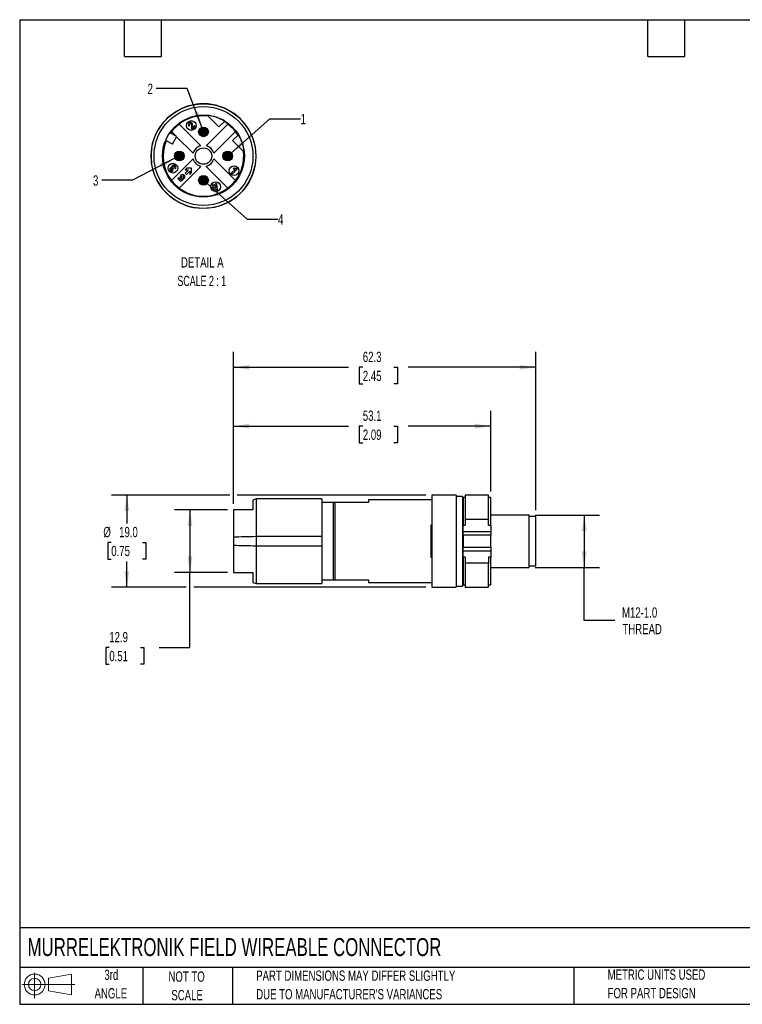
# Model space of a CAD drawing. Header units: millimetres. Extents: x 6 to 273, y 6 to 210.
# Tile 1 of 2: x 6 to 155, y 6 to 210. Entities that reach past the tile are written whole.
import ezdxf

# ---------------------------------------------------------------- set-up
doc = ezdxf.new("R2010")
doc.units = ezdxf.units.MM
doc.layers.add('DIMENSIONS', color=140, linetype='Continuous', lineweight=25)
doc.layers.add('TEXT', color=140, linetype='Continuous', lineweight=25)
doc.layers.add('HATCH', color=6, linetype='Continuous')
doc.layers.add('SLD-DEFPOINTS', color=7, linetype='Continuous')
doc.styles.add('SLDTEXTSTYLE0', font='TXT', dxfattribs={"width": 0.7})
doc.styles.add('SLDTEXTSTYLE2', font='TXT', dxfattribs={"width": 0.645455})
doc.dimstyles.new('SLDDIMSTYLE0', dxfattribs={"dimtxt": 2.158008, "dimasz": 3.302, "dimexe": 0, "dimexo": 0.0625, "dimgap": 0.539502, "dimtad": 0, "dimtih": 1, "dimtoh": 1, "dimrnd": 1e-09, "dimzin": 12, "dimdsep": 46, "dimtxsty": 'SLDTEXTSTYLE0', "dimsah": 1, "dimcen": 0.09, "dimadec": 0, "dimazin": 3, "dimtfac": 1, "dimtofl": 0, "dimtmove": 0, "dimatfit": 3, "dimfxl": 0, "dimfrac": 2, "dimtolj": 1, "dimtzin": 12, "dimarcsym": 0})
doc.dimstyles.new('SLDDIMSTYLE1', dxfattribs={"dimtxt": 2.158008, "dimasz": 3.302, "dimexe": 0, "dimexo": 0.0625, "dimgap": 0.539502, "dimtad": 0, "dimtih": 1, "dimtoh": 1, "dimrnd": 1e-09, "dimzin": 4, "dimdsep": 46, "dimtxsty": 'SLDTEXTSTYLE0', "dimsah": 1, "dimcen": 0.09, "dimadec": 0, "dimazin": 1, "dimtfac": 1, "dimtofl": 0, "dimtmove": 0, "dimatfit": 3, "dimfxl": 0, "dimfrac": 2, "dimtolj": 1, "dimtzin": 12, "dimarcsym": 0})
doc.dimstyles.new('SLDDIMSTYLE3', dxfattribs={"dimtxt": 2.158008, "dimasz": 3.302, "dimexe": 0, "dimexo": 0.0625, "dimgap": 0.539502, "dimtad": 0, "dimtih": 1, "dimtoh": 1, "dimlfac": 0.5, "dimrnd": 1e-09, "dimzin": 12, "dimdsep": 46, "dimtxsty": 'SLDTEXTSTYLE0', "dimsah": 1, "dimcen": 0, "dimadec": 0, "dimazin": 3, "dimtfac": 1, "dimtofl": 0, "dimtmove": 0, "dimatfit": 3, "dimfxl": 0, "dimfrac": 2, "dimtolj": 1, "dimtzin": 12, "dimarcsym": 0})

# ---------------------------------------------------------------- blocks, each defined once
blk = doc.blocks.new('Block11')
at = {"color": 7, "linetype": 'Continuous', "lineweight": 18}
for p, q in [((2.59, 5.31), (2.59, 0)), ((5.48, 4.17), (10.18, 5.03)), ((5.48, 1.6), (5.48, 4.17)), ((10.18, 5.03), (10.18, 0.73)), ((0, 2.88), (10.87, 2.88)), ((5.48, 1.6), (10.18, 0.73))]:
    blk.add_line(p, q, dxfattribs=at)
for radius in [2.15, 1.29]:
    blk.add_circle((2.59, 2.88), radius, dxfattribs=at)
blk = doc.blocks.new('Block12')
at = {"layer": 'SLD-DEFPOINTS'}
blk.add_blockref('Block11', (0, 0), dxfattribs=at)
blk = doc.blocks.new('_D')
at = {"layer": 'DIMENSIONS'}
for p, q in [((50.44, 109.65), (50.44, 128.84)), ((103.51, 112.2), (103.51, 128.84)), ((50.44, 125.66), (74.18, 125.66)), ((77.11, 125.66), (76.38, 125.66)), ((76.38, 125.66), (76.38, 122.23)), ((83.52, 125.66), (84.25, 125.66)), ((84.25, 125.66), (84.25, 122.23)), ((103.51, 125.66), (86.45, 125.66)), ((76.38, 122.23), (77.11, 122.23)), ((84.25, 122.23), (83.52, 122.23))]:
    blk.add_line(p, q, dxfattribs=at)
for points in [[(50.44, 125.66), (53.74, 125.16), (53.74, 126.17)], [(103.51, 125.66), (100.2, 126.17), (100.2, 125.16)]]:
    blk.add_solid(points, dxfattribs=at)
at = {"layer": 'DIMENSIONS', "char_height": 2.117, "attachment_point": 1, "style": 'SLDTEXTSTYLE0'}
for s, insert in [('53.1', (77.11, 128.88)), ('2.09', (77.11, 124.96))]:
    blk.add_mtext(s, dxfattribs=dict(at, insert=insert))
blk = doc.blocks.new('_D_1')
at = {"layer": 'DIMENSIONS'}
for p, q in [((50.44, 109.65), (50.44, 140.98)), ((112.76, 108.3), (112.76, 140.98)), ((50.44, 137.81), (74.18, 137.81)), ((77.11, 137.81), (76.38, 137.81)), ((76.38, 137.81), (76.38, 134.38)), ((83.52, 137.81), (84.25, 137.81)), ((84.25, 137.81), (84.25, 134.38)), ((112.76, 137.81), (86.45, 137.81)), ((76.38, 134.38), (77.11, 134.38)), ((84.25, 134.38), (83.52, 134.38))]:
    blk.add_line(p, q, dxfattribs=at)
for points in [[(50.44, 137.81), (53.74, 137.3), (53.74, 138.31)], [(112.76, 137.81), (109.46, 138.31), (109.46, 137.3)]]:
    blk.add_solid(points, dxfattribs=at)
at = {"layer": 'DIMENSIONS', "char_height": 2.117, "attachment_point": 1, "style": 'SLDTEXTSTYLE0'}
for s, insert in [('62.3', (77.11, 141.02)), ('2.45', (77.11, 137.1))]:
    blk.add_mtext(s, dxfattribs=dict(at, insert=insert))
blk = doc.blocks.new('_D_2')
at = {"layer": 'DIMENSIONS'}
for p, q in [((49.17, 108.38), (38.3, 108.38)), ((41.47, 108.38), (41.47, 95.48)), ((49.17, 95.48), (38.3, 95.48)), ((41.47, 79.98), (41.47, 95.48)), ((24.82, 79.98), (24.09, 79.98)), ((24.09, 79.98), (24.09, 76.55)), ((31.23, 79.98), (31.96, 79.98)), ((31.96, 79.98), (31.96, 76.55)), ((35.12, 79.98), (41.47, 79.98)), ((24.09, 76.55), (24.82, 76.55)), ((31.96, 76.55), (31.23, 76.55))]:
    blk.add_line(p, q, dxfattribs=at)
for points in [[(41.47, 108.38), (40.96, 105.08), (41.98, 105.08)], [(41.47, 95.48), (41.98, 98.78), (40.96, 98.78)]]:
    blk.add_solid(points, dxfattribs=at)
at = {"layer": 'DIMENSIONS', "char_height": 2.117, "attachment_point": 1, "style": 'SLDTEXTSTYLE0'}
for s, insert in [('12.9', (24.82, 83.19)), ('0.51', (24.82, 79.28))]:
    blk.add_mtext(s, dxfattribs=dict(at, insert=insert))
blk = doc.blocks.new('_D_3')
at = {"layer": 'DIMENSIONS'}
for p, q in [((49.67, 111.43), (25.26, 111.43)), ((28.44, 111.43), (28.44, 105.57)), ((90.08, 111.43), (51.2, 111.43)), ((25.23, 101.66), (24.5, 101.66)), ((24.5, 101.66), (24.5, 98.23)), ((31.64, 101.66), (32.37, 101.66)), ((32.37, 101.66), (32.37, 98.23)), ((24.5, 98.23), (25.23, 98.23)), ((28.44, 92.43), (28.44, 97.75)), ((32.37, 98.23), (31.64, 98.23)), ((40.71, 92.43), (25.26, 92.43)), ((90.08, 92.43), (42.23, 92.43))]:
    blk.add_line(p, q, dxfattribs=at)
for points in [[(28.44, 111.43), (27.93, 108.13), (28.94, 108.13)], [(28.44, 92.43), (28.94, 95.73), (27.93, 95.73)]]:
    blk.add_solid(points, dxfattribs=at)
at = {"layer": 'DIMENSIONS', "char_height": 2.117, "attachment_point": 1, "style": 'SLDTEXTSTYLE0'}
for s, insert in [('%%c', (23.6, 104.87)), ('19.0', (26.86, 104.87)), ('0.75', (25.23, 100.96))]:
    blk.add_mtext(s, dxfattribs=dict(at, insert=insert))
blk = doc.blocks.new('_D_4')
at = {"layer": 'DIMENSIONS'}
for p, q in [((112.68, 107.33), (125.94, 107.33)), ((122.76, 107.33), (122.76, 96.53)), ((112.68, 96.53), (125.94, 96.53)), ((122.76, 85.54), (122.76, 96.53)), ((129.11, 85.54), (122.76, 85.54))]:
    blk.add_line(p, q, dxfattribs=at)
for points in [[(122.76, 107.33), (122.25, 104.03), (123.27, 104.03)], [(122.76, 96.53), (123.27, 99.83), (122.25, 99.83)]]:
    blk.add_solid(points, dxfattribs=at)
at = {"layer": 'DIMENSIONS', "char_height": 2.117, "attachment_point": 1, "style": 'SLDTEXTSTYLE0'}
for s, insert in [('M12-1.0', (130.56, 88.27)), ('THREAD', (130.64, 84.84))]:
    blk.add_mtext(s, dxfattribs=dict(at, insert=insert))
blk = doc.blocks.new('_D_5')
at = {"layer": 'DIMENSIONS'}
for p, q in [((50, 182.07), (57.93, 189.09)), ((57.93, 189.09), (64.28, 189.09))]:
    blk.add_line(p, q, dxfattribs=at)
blk.add_solid([(50, 182.07), (52.81, 183.87), (52.13, 184.64)], dxfattribs=at)
at = {"layer": 'DIMENSIONS', "insert": (64.28, 190.1), "char_height": 2.12, "attachment_point": 1, "style": 'SLDTEXTSTYLE0'}
blk.add_mtext('1', dxfattribs=at)
blk = doc.blocks.new('_D_6')
at = {"layer": 'DIMENSIONS'}
for p, q in [((40.87, 195.33), (34.52, 195.33)), ((43.9, 187.34), (40.87, 195.33))]:
    blk.add_line(p, q, dxfattribs=at)
blk.add_solid([(43.9, 187.34), (43.2, 190.61), (42.25, 190.25)], dxfattribs=at)
at = {"layer": 'DIMENSIONS', "insert": (32.72, 196.34), "char_height": 2.12, "attachment_point": 1, "style": 'SLDTEXTSTYLE0'}
blk.add_mtext('2', dxfattribs=at)
blk = doc.blocks.new('_D_7')
at = {"layer": 'DIMENSIONS'}
for p, q in [((38.36, 180.94), (29.61, 176.41)), ((29.61, 176.41), (23.26, 176.41))]:
    blk.add_line(p, q, dxfattribs=at)
blk.add_solid([(38.36, 180.94), (35.2, 179.87), (35.66, 178.97)], dxfattribs=at)
at = {"layer": 'DIMENSIONS', "insert": (21.46, 177.42), "char_height": 2.12, "attachment_point": 1, "style": 'SLDTEXTSTYLE0'}
blk.add_mtext('3', dxfattribs=at)
blk = doc.blocks.new('_D_8')
at = {"layer": 'DIMENSIONS'}
for p, q in [((45, 175.74), (53.28, 168.36)), ((53.28, 168.36), (59.63, 168.36))]:
    blk.add_line(p, q, dxfattribs=at)
blk.add_solid([(45, 175.74), (47.13, 173.16), (47.8, 173.92)], dxfattribs=at)
at = {"layer": 'DIMENSIONS', "insert": (59.63, 169.38), "char_height": 2.12, "attachment_point": 1, "style": 'SLDTEXTSTYLE0'}
blk.add_mtext('4', dxfattribs=at)

msp = doc.modelspace()

# ---------------------------------------------------------------- hatches: boundary and pattern name
at = {"layer": 'HATCH'}
for points in [[(45.245, 186.296), (45.249, 186.349), (45.251, 186.402), (45.249, 186.456), (45.245, 186.509), (45.238, 186.562), (45.228, 186.614), (45.216, 186.666), (45.2, 186.717), (45.182, 186.767), (45.161, 186.816), (45.138, 186.864), (45.112, 186.91), (45.084, 186.955), (45.054, 186.999), (45.021, 187.041), (44.986, 187.081), (44.948, 187.119), (44.909, 187.155), (44.868, 187.189), (44.826, 187.221), (44.781, 187.25), (44.735, 187.277), (44.688, 187.302), (44.64, 187.324), (44.59, 187.343), (44.54, 187.36), (44.488, 187.374), (44.436, 187.385), (44.384, 187.394), (44.331, 187.399), (44.277, 187.402), (44.224, 187.402), (44.171, 187.399), (44.118, 187.394), (44.066, 187.385), (44.014, 187.374), (43.962, 187.36), (43.912, 187.343), (43.862, 187.324), (43.814, 187.302), (43.766, 187.277), (43.72, 187.25), (43.676, 187.221), (43.633, 187.189), (43.592, 187.155), (43.553, 187.119), (43.516, 187.081), (43.481, 187.041), (43.448, 186.999), (43.418, 186.955), (43.389, 186.91), (43.363, 186.864), (43.34, 186.816), (43.319, 186.767), (43.301, 186.717), (43.286, 186.666), (43.273, 186.614), (43.264, 186.562), (43.257, 186.509), (43.252, 186.456), (43.251, 186.402), (43.252, 186.349), (43.257, 186.296), (43.264, 186.243), (43.273, 186.191), (43.286, 186.139), (43.301, 186.088), (43.319, 186.038), (43.34, 185.989), (43.363, 185.941), (43.389, 185.895), (43.418, 185.85), (43.448, 185.806), (43.481, 185.764), (43.516, 185.724), (43.553, 185.686), (43.592, 185.65), (43.633, 185.616), (43.676, 185.584), (43.72, 185.555), (43.766, 185.528), (43.814, 185.503), (43.862, 185.481), (43.912, 185.462), (43.962, 185.445), (44.014, 185.431), (44.066, 185.42), (44.118, 185.411), (44.171, 185.406), (44.224, 185.403), (44.277, 185.403), (44.331, 185.406), (44.384, 185.411), (44.436, 185.42), (44.488, 185.431), (44.54, 185.445), (44.59, 185.462), (44.64, 185.481), (44.688, 185.503), (44.735, 185.528), (44.781, 185.555), (44.826, 185.584), (44.868, 185.616), (44.909, 185.65), (44.948, 185.686), (44.986, 185.724), (45.021, 185.764), (45.054, 185.806), (45.084, 185.85), (45.112, 185.895), (45.138, 185.941), (45.161, 185.989), (45.182, 186.038), (45.2, 186.088), (45.216, 186.139), (45.228, 186.191), (45.238, 186.243)], [(40.245, 181.296), (40.249, 181.349), (40.251, 181.402), (40.249, 181.456), (40.245, 181.509), (40.238, 181.562), (40.228, 181.614), (40.216, 181.666), (40.2, 181.717), (40.182, 181.767), (40.161, 181.816), (40.138, 181.864), (40.112, 181.91), (40.084, 181.955), (40.054, 181.999), (40.021, 182.041), (39.986, 182.081), (39.948, 182.119), (39.909, 182.155), (39.868, 182.189), (39.826, 182.221), (39.781, 182.25), (39.735, 182.277), (39.688, 182.302), (39.64, 182.324), (39.59, 182.343), (39.54, 182.36), (39.488, 182.374), (39.436, 182.385), (39.384, 182.394), (39.331, 182.399), (39.277, 182.402), (39.224, 182.402), (39.171, 182.399), (39.118, 182.394), (39.066, 182.385), (39.014, 182.374), (38.962, 182.36), (38.912, 182.343), (38.862, 182.324), (38.814, 182.302), (38.766, 182.277), (38.72, 182.25), (38.676, 182.221), (38.633, 182.189), (38.592, 182.155), (38.553, 182.119), (38.516, 182.081), (38.481, 182.041), (38.448, 181.999), (38.418, 181.955), (38.389, 181.91), (38.363, 181.864), (38.34, 181.816), (38.319, 181.767), (38.301, 181.717), (38.286, 181.666), (38.273, 181.614), (38.264, 181.562), (38.257, 181.509), (38.252, 181.456), (38.251, 181.402), (38.252, 181.349), (38.257, 181.296), (38.264, 181.243), (38.273, 181.191), (38.286, 181.139), (38.301, 181.088), (38.319, 181.038), (38.34, 180.989), (38.363, 180.941), (38.389, 180.895), (38.418, 180.85), (38.448, 180.806), (38.481, 180.764), (38.516, 180.724), (38.553, 180.686), (38.592, 180.65), (38.633, 180.616), (38.676, 180.584), (38.72, 180.555), (38.766, 180.528), (38.814, 180.503), (38.862, 180.481), (38.912, 180.462), (38.962, 180.445), (39.014, 180.431), (39.066, 180.42), (39.118, 180.411), (39.171, 180.406), (39.224, 180.403), (39.277, 180.403), (39.331, 180.406), (39.384, 180.411), (39.436, 180.42), (39.488, 180.431), (39.54, 180.445), (39.59, 180.462), (39.64, 180.481), (39.688, 180.503), (39.735, 180.528), (39.781, 180.555), (39.826, 180.584), (39.868, 180.616), (39.909, 180.65), (39.948, 180.686), (39.986, 180.724), (40.021, 180.764), (40.054, 180.806), (40.084, 180.85), (40.112, 180.895), (40.138, 180.941), (40.161, 180.989), (40.182, 181.038), (40.2, 181.088), (40.216, 181.139), (40.228, 181.191), (40.238, 181.243)], [(50.245, 181.296), (50.249, 181.349), (50.251, 181.402), (50.249, 181.456), (50.245, 181.509), (50.238, 181.562), (50.228, 181.614), (50.216, 181.666), (50.2, 181.717), (50.182, 181.767), (50.161, 181.816), (50.138, 181.864), (50.112, 181.91), (50.084, 181.955), (50.054, 181.999), (50.021, 182.041), (49.986, 182.081), (49.948, 182.119), (49.909, 182.155), (49.868, 182.189), (49.826, 182.221), (49.781, 182.25), (49.735, 182.277), (49.688, 182.302), (49.64, 182.324), (49.59, 182.343), (49.54, 182.36), (49.488, 182.374), (49.436, 182.385), (49.384, 182.394), (49.331, 182.399), (49.277, 182.402), (49.224, 182.402), (49.171, 182.399), (49.118, 182.394), (49.066, 182.385), (49.014, 182.374), (48.962, 182.36), (48.912, 182.343), (48.862, 182.324), (48.814, 182.302), (48.766, 182.277), (48.72, 182.25), (48.676, 182.221), (48.633, 182.189), (48.592, 182.155), (48.553, 182.119), (48.516, 182.081), (48.481, 182.041), (48.448, 181.999), (48.418, 181.955), (48.389, 181.91), (48.363, 181.864), (48.34, 181.816), (48.319, 181.767), (48.301, 181.717), (48.286, 181.666), (48.273, 181.614), (48.264, 181.562), (48.257, 181.509), (48.252, 181.456), (48.251, 181.402), (48.252, 181.349), (48.257, 181.296), (48.264, 181.243), (48.273, 181.191), (48.286, 181.139), (48.301, 181.088), (48.319, 181.038), (48.34, 180.989), (48.363, 180.941), (48.389, 180.895), (48.418, 180.85), (48.448, 180.806), (48.481, 180.764), (48.516, 180.724), (48.553, 180.686), (48.592, 180.65), (48.633, 180.616), (48.676, 180.584), (48.72, 180.555), (48.766, 180.528), (48.814, 180.503), (48.862, 180.481), (48.912, 180.462), (48.962, 180.445), (49.014, 180.431), (49.066, 180.42), (49.118, 180.411), (49.171, 180.406), (49.224, 180.403), (49.277, 180.403), (49.331, 180.406), (49.384, 180.411), (49.436, 180.42), (49.488, 180.431), (49.54, 180.445), (49.59, 180.462), (49.64, 180.481), (49.688, 180.503), (49.735, 180.528), (49.781, 180.555), (49.826, 180.584), (49.868, 180.616), (49.909, 180.65), (49.948, 180.686), (49.986, 180.724), (50.021, 180.764), (50.054, 180.806), (50.084, 180.85), (50.112, 180.895), (50.138, 180.941), (50.161, 180.989), (50.182, 181.038), (50.2, 181.088), (50.216, 181.139), (50.228, 181.191), (50.238, 181.243)], [(45.245, 176.296), (45.249, 176.349), (45.251, 176.402), (45.249, 176.456), (45.245, 176.509), (45.238, 176.562), (45.228, 176.614), (45.216, 176.666), (45.2, 176.717), (45.182, 176.767), (45.161, 176.816), (45.138, 176.864), (45.112, 176.91), (45.084, 176.955), (45.054, 176.999), (45.021, 177.041), (44.986, 177.081), (44.948, 177.119), (44.909, 177.155), (44.868, 177.189), (44.826, 177.221), (44.781, 177.25), (44.735, 177.277), (44.688, 177.302), (44.64, 177.324), (44.59, 177.343), (44.54, 177.36), (44.488, 177.374), (44.436, 177.385), (44.384, 177.394), (44.331, 177.399), (44.277, 177.402), (44.224, 177.402), (44.171, 177.399), (44.118, 177.394), (44.066, 177.385), (44.014, 177.374), (43.962, 177.36), (43.912, 177.343), (43.862, 177.324), (43.814, 177.302), (43.766, 177.277), (43.72, 177.25), (43.676, 177.221), (43.633, 177.189), (43.592, 177.155), (43.553, 177.119), (43.516, 177.081), (43.481, 177.041), (43.448, 176.999), (43.418, 176.955), (43.389, 176.91), (43.363, 176.864), (43.34, 176.816), (43.319, 176.767), (43.301, 176.717), (43.286, 176.666), (43.273, 176.614), (43.264, 176.562), (43.257, 176.509), (43.252, 176.456), (43.251, 176.402), (43.252, 176.349), (43.257, 176.296), (43.264, 176.243), (43.273, 176.191), (43.286, 176.139), (43.301, 176.088), (43.319, 176.038), (43.34, 175.989), (43.363, 175.941), (43.389, 175.895), (43.418, 175.85), (43.448, 175.806), (43.481, 175.764), (43.516, 175.724), (43.553, 175.686), (43.592, 175.65), (43.633, 175.616), (43.676, 175.584), (43.72, 175.555), (43.766, 175.528), (43.814, 175.503), (43.862, 175.481), (43.912, 175.462), (43.962, 175.445), (44.014, 175.431), (44.066, 175.42), (44.118, 175.411), (44.171, 175.406), (44.224, 175.403), (44.277, 175.403), (44.331, 175.406), (44.384, 175.411), (44.436, 175.42), (44.488, 175.431), (44.54, 175.445), (44.59, 175.462), (44.64, 175.481), (44.688, 175.503), (44.735, 175.528), (44.781, 175.555), (44.826, 175.584), (44.868, 175.616), (44.909, 175.65), (44.948, 175.686), (44.986, 175.724), (45.021, 175.764), (45.054, 175.806), (45.084, 175.85), (45.112, 175.895), (45.138, 175.941), (45.161, 175.989), (45.182, 176.038), (45.2, 176.088), (45.216, 176.139), (45.228, 176.191), (45.238, 176.243)]]:
    msp.add_hatch(color=256, dxfattribs=at).paths.add_polyline_path(points, flags=0)

# ---------------------------------------------------------------- linework, layer by layer
for p, q in [((47.1, 191.82), (48.063, 191.507)), ((47.433, 187.413), (45.031, 189.815)), ((39.211, 187.998), (43.681, 183.528)), ((41.226, 187.592), (41.434, 187.762)), ((41.903, 186.869), (42.568, 187.534)), ((42.391, 187.71), (42.015, 187.334)), ((42.568, 187.534), (42.391, 187.71)), ((44.82, 183.528), (49.29, 187.998)), ((47.433, 187.413), (48.641, 188.621)), ((34.439, 185.916), (34.905, 186.815)), ((38.606, 185.491), (37.298, 186.202)), ((38.606, 185.491), (37.656, 186.442)), ((37.845, 183.856), (38.689, 185.409)), ((38.689, 185.409), (38.606, 185.491)), ((42.126, 181.972), (38.689, 185.409)), ((50.846, 186.442), (46.376, 181.972)), ((50.261, 184.584), (51.469, 185.792)), ((33.572, 183.014), (33.77, 184.007)), ((37.845, 183.856), (36.439, 184.62)), ((50.261, 184.584), (52.663, 182.183)), ((54.879, 183.319), (55.012, 182.316)), ((55.05, 181.304), (54.994, 180.293)), ((55.012, 182.316), (55.05, 181.304)), ((37.656, 176.363), (42.126, 180.833)), ((37.892, 178.728), (38.067, 178.862)), ((38.067, 178.862), (37.966, 178.934)), ((38.289, 178.961), (38.495, 178.801)), ((43.681, 179.277), (39.211, 174.807)), ((40.834, 178.929), (40.478, 178.573)), ((41.777, 178.929), (40.834, 178.929)), ((41.777, 177.985), (41.777, 178.929)), ((49.29, 174.807), (44.82, 179.277)), ((46.376, 180.833), (50.846, 176.363)), ((50.535, 178.919), (50.363, 178.747)), ((51.221, 178.734), (51.067, 178.888)), ((54.994, 180.293), (54.843, 179.292)), ((34.358, 177.069), (33.996, 178.014)), ((38.009, 178.343), (37.864, 178.548)), ((39.17, 176.92), (38.993, 176.743)), ((39.529, 176.562), (39.17, 176.92)), ((40.108, 176.658), (39.976, 176.834)), ((40.129, 177.013), (40.339, 176.844)), ((41.17, 178.573), (40.478, 177.881)), ((40.478, 178.573), (41.17, 178.573)), ((40.478, 177.881), (40.73, 177.63)), ((40.73, 177.63), (41.421, 178.321)), ((41.421, 178.321), (41.421, 177.63)), ((41.421, 177.63), (41.777, 177.985)), ((50.752, 178.645), (50.037, 177.93)), ((50.037, 177.93), (50.227, 177.74)), ((50.227, 177.74), (51.221, 178.734)), ((38.993, 176.743), (39.496, 176.241)), ((39.496, 176.241), (40.108, 176.658)), ((39.727, 176.7), (39.529, 176.562)), ((46.202, 175.54), (46.019, 175.356)), ((46.019, 175.356), (46.218, 175.157)), ((46.218, 175.157), (46.095, 175.034)), ((46.095, 175.034), (46.261, 174.868)), ((46.402, 175.341), (46.202, 175.54)), ((46.261, 174.868), (46.384, 174.991)), ((46.384, 174.991), (47.013, 174.363)), ((46.807, 175.746), (46.402, 175.341)), ((46.568, 175.175), (46.795, 175.402)), ((46.906, 174.836), (46.568, 175.175)), ((46.795, 175.402), (46.906, 174.836)), ((46.972, 175.581), (46.807, 175.746)), ((47.172, 174.522), (46.972, 175.581)), ((47.013, 174.363), (47.172, 174.522)), ((43.899, 170.608), (42.89, 170.689)), ((46.91, 170.935), (45.918, 170.732)), ((55.136, 110.678), (54.436, 110.423)), ((54.436, 110.423), (54.436, 108.378)), ((68.636, 110.678), (55.136, 110.678)), ((55.136, 110.678), (55.136, 102.938)), ((68.636, 110.678), (68.636, 102.938)), ((71.022, 109.928), (68.636, 109.928)), ((71.022, 109.928), (71.022, 93.928)), ((71.31, 109.928), (71.31, 93.928)), ((78.31, 109.928), (71.31, 109.928)), ((91.347, 110.428), (78.31, 110.428)), ((78.31, 110.428), (78.31, 109.928)), ((96.347, 111.428), (91.347, 111.428)), ((91.347, 111.428), (91.347, 110.537)), ((91.347, 110.537), (91.347, 92.428)), ((96.347, 111.428), (96.347, 110.537)), ((97.647, 111.178), (96.347, 111.178)), ((96.347, 110.537), (96.347, 92.428)), ((97.647, 111.178), (97.647, 110.311)), ((97.647, 110.311), (97.647, 92.678)), ((97.807, 110.128), (97.647, 110.128)), ((98.206, 110.928), (97.807, 110.928)), ((97.807, 110.928), (97.807, 105.208)), ((103.006, 111.428), (98.206, 111.428)), ((98.206, 111.428), (98.206, 106.483)), ((103.006, 106.483), (103.006, 111.428)), ((103.506, 110.928), (103.006, 110.928)), ((103.506, 105.208), (103.506, 110.928)), ((50.436, 108.378), (50.436, 102.833)), ((98.206, 106.483), (98.206, 105.208)), ((98.206, 106.483), (103.006, 106.483)), ((103.006, 105.208), (103.006, 106.483)), ((111.406, 107.328), (103.506, 107.328)), ((111.406, 96.528), (111.406, 107.328)), ((112.76, 107.028), (111.406, 107.028)), ((112.76, 106.55), (112.76, 107.028)), ((112.76, 96.828), (112.76, 106.55)), ((91.21, 105.305), (91.347, 105.305)), ((91.21, 98.55), (91.21, 105.305)), ((97.807, 105.208), (98.206, 105.208)), ((97.807, 103.931), (97.807, 105.208)), ((97.807, 103.931), (103.506, 103.931)), ((97.807, 103.159), (97.807, 103.931)), ((103.006, 105.208), (103.506, 105.208)), ((103.506, 105.208), (103.506, 103.931)), ((103.506, 103.931), (103.506, 103.159)), ((50.436, 102.833), (50.436, 101.022)), ((55.136, 102.938), (55.136, 100.918)), ((55.136, 102.938), (68.636, 102.938)), ((68.636, 102.938), (68.636, 100.918)), ((103.506, 103.159), (97.807, 103.159)), ((97.807, 103.159), (97.807, 100.696)), ((103.506, 100.696), (103.506, 103.159)), ((50.436, 101.022), (50.436, 95.478)), ((55.136, 100.918), (55.136, 93.178)), ((68.636, 100.918), (55.136, 100.918)), ((68.636, 100.918), (68.636, 93.178)), ((97.807, 100.696), (103.506, 100.696)), ((97.807, 99.924), (97.807, 100.696)), ((97.807, 99.924), (103.506, 99.924)), ((97.807, 98.647), (97.807, 99.924)), ((103.506, 100.696), (103.506, 99.924)), ((103.506, 99.924), (103.506, 98.647)), ((91.347, 98.55), (91.21, 98.55)), ((98.206, 98.647), (97.807, 98.647)), ((97.807, 98.647), (97.807, 92.928)), ((98.206, 98.647), (98.206, 97.372)), ((103.506, 98.647), (103.006, 98.647)), ((103.006, 98.647), (103.006, 97.372)), ((103.506, 92.928), (103.506, 98.647)), ((103.006, 97.372), (98.206, 97.372)), ((98.206, 97.372), (98.206, 92.428)), ((103.006, 92.428), (103.006, 97.372)), ((103.506, 96.528), (111.406, 96.528)), ((111.406, 96.828), (112.76, 96.828)), ((54.436, 95.478), (54.436, 93.432)), ((68.636, 93.928), (71.022, 93.928)), ((71.31, 93.928), (78.31, 93.928)), ((78.31, 93.928), (78.31, 93.428)), ((97.647, 93.728), (97.807, 93.728)), ((54.436, 93.432), (55.136, 93.178)), ((55.136, 93.178), (68.636, 93.178)), ((78.31, 93.428), (91.347, 93.428)), ((91.347, 92.428), (96.347, 92.428)), ((96.347, 92.678), (97.647, 92.678)), ((97.807, 92.928), (98.206, 92.928)), ((98.206, 92.428), (103.006, 92.428)), ((103.006, 92.928), (103.506, 92.928))]:
    msp.add_line(p, q)
at = {"flags": 128}
for points in [[(37.538, 189.863), (38.359, 190.454), (39.233, 190.966)], [(33.77, 184.007), (34.06, 184.977), (34.439, 185.916)], [(54.336, 185.268), (54.653, 184.306), (54.879, 183.319)], [(33.996, 178.014), (33.724, 178.989), (33.544, 179.986)], [(45.918, 170.732), (44.912, 170.623), (43.899, 170.608)], [(48.815, 171.614), (47.878, 171.23), (46.91, 170.935)]]:
    msp.add_lwpolyline(points, dxfattribs=at)
for centre, radius in [((44.251, 181.402), 10.2), ((44.251, 181.402), 8.455), ((41.756, 187.716), 1), ((44.251, 186.402), 1), ((44.251, 181.402), 1.7), ((39.251, 181.402), 1), ((49.251, 181.402), 1), ((37.938, 178.908), 1), ((50.564, 178.397), 1), ((44.251, 176.402), 1), ((46.746, 175.089), 1)]:
    msp.add_circle(centre, radius)
for centre, radius, start, end in [((44.251, 181.402), 10.8, 90.82094, 117.68652), ((44.251, 181.402), 10.8, 74.70153, 90.82084), ((44.251, 181.402), 10.8, 20.97018, 69.32831), ((44.251, 181.402), 10.8, 128.43279, 149.92535), ((44.251, 181.402), 8.3, 83.45171, 127.38418), ((44.251, 181.402), 8.448, 58.69377, 84.70172), ((44.251, 181.402), 8.284, 127.36964, 142.63036), ((41.588, 187.883), 0.465, 134.8231, 218.78641), ((41.542, 187.92), 0.184, 44.32613, 134.34155), ((41.455, 187.844), 0.299, 9.47986, 43.20419), ((41.416, 187.853), 0.589, 4.4678, 42.63673), ((44.251, 181.403), 8.3, 52.61579, 58.94351), ((44.251, 181.402), 8.284, 37.36964, 52.63036), ((44.251, 181.402), 8.448, 145.38471, 157.6153), ((44.25, 181.403), 8.299, 142.61577, 145.2751), ((44.251, 181.403), 8.3, 31.05649, 37.38421), ((44.251, 181.402), 8.448, 5.29828, 31.30623), ((44.251, 181.402), 10.8, 171.418, 187.53722), ((44.251, 181.402), 8.3, 157.72504, 217.38417), ((44.251, 181.402), 2.2, 105.00001, 164.99999), ((44.251, 181.402), 2.2, 15.00001, 74.99999), ((44.251, 181.402), 8.3, 322.61582, 6.54829), ((37.648, 178.702), 0.339, 135.98331, 179.77798), ((38.04, 179.183), 0.337, 134.35728, 212.37768), ((38.159, 179.08), 0.437, 320.30168, 48.25531), ((44.251, 181.402), 2.2, 195.00001, 254.99999), ((44.251, 181.402), 2.2, 285.00001, 344.99999), ((44.251, 181.402), 10.8, 332.612, 348.7313), ((44.251, 181.402), 10.8, 203.65676, 262.76114), ((37.742, 178.704), 0.432, 180.06579, 226.59774), ((37.756, 178.711), 0.447, 225.94967, 304.57378), ((37.715, 178.65), 0.154, 134.99986, 225.00014), ((39.854, 177.091), 0.411, 225.43915, 252.00534), ((39.961, 177.067), 0.518, 98.72831, 135.23644), ((39.95, 177.116), 0.283, 227.21618, 275.44051), ((39.947, 177.115), 0.468, 44.21208, 97.88341), ((50.792, 179.59), 0.946, 243.05889, 267.56349), ((44.251, 181.402), 8.284, 217.36964, 232.63036), ((44.251, 181.402), 8.3, 232.61583, 307.38417), ((44.251, 181.402), 10.8, 294.99999, 332.61189), ((44.251, 181.402), 8.284, 307.36964, 322.63036)]:
    msp.add_arc(centre, radius, start, end)
for points, knots in [([(41.85, 188.252), (41.803, 188.289), (41.711, 188.362), (41.538, 188.374), (41.381, 188.321), (41.302, 188.251), (41.26, 188.214)], [0, 0, 0, 0, 0.262674, 0.5264264, 0.7476439, 1, 1, 1, 1]), ([(41.434, 187.762), (41.417, 187.783), (41.387, 187.82), (41.358, 187.88), (41.353, 187.941), (41.37, 188.002), (41.399, 188.034), (41.413, 188.051)], [0, 0, 0, 0, 0.2428124, 0.4393896, 0.605288, 0.7931444, 1, 1, 1, 1]), ([(41.75, 187.893), (41.753, 187.854), (41.763, 187.748), (41.758, 187.642), (41.755, 187.574)], [0, 0, 0, 0, 0.3628846, 1, 1, 1, 1]), ([(41.755, 187.574), (41.753, 187.476), (41.749, 187.314), (41.778, 187.066), (41.858, 186.94), (41.903, 186.869)], [0, 0, 0, 0, 0.3985688, 0.6629088, 1, 1, 1, 1]), ([(42.015, 187.334), (42.01, 187.359), (41.995, 187.43), (42.002, 187.572), (42.011, 187.735), (42.006, 187.851), (42.004, 187.899)], [0, 0, 0, 0, 0.1347125, 0.3849084, 0.7450679, 1, 1, 1, 1]), ([(37.755, 179.002), (37.72, 179.011), (37.656, 179.027), (37.559, 179.023), (37.472, 178.995), (37.427, 178.956), (37.405, 178.937)], [0, 0, 0, 0, 0.2842914, 0.5333859, 0.7647921, 1, 1, 1, 1]), ([(38.45, 179.406), (38.395, 179.45), (38.287, 179.538), (38.093, 179.561), (37.924, 179.523), (37.844, 179.457), (37.804, 179.424)], [0, 0, 0, 0, 0.2905165, 0.5723105, 0.7848148, 1, 1, 1, 1]), ([(37.966, 178.934), (37.949, 178.956), (37.915, 179.001), (37.911, 179.085), (37.938, 179.162), (37.972, 179.2), (37.99, 179.221)], [0, 0, 0, 0, 0.2555185, 0.5204497, 0.7448976, 1, 1, 1, 1]), ([(37.99, 179.221), (38.009, 179.237), (38.044, 179.269), (38.106, 179.297), (38.172, 179.304), (38.24, 179.291), (38.276, 179.261), (38.294, 179.246)], [0, 0, 0, 0, 0.2177462, 0.4113072, 0.5953497, 0.7964843, 1, 1, 1, 1]), ([(38.294, 179.246), (38.311, 179.225), (38.345, 179.182), (38.354, 179.101), (38.333, 179.025), (38.305, 178.984), (38.289, 178.961)], [0, 0, 0, 0, 0.2579925, 0.5184731, 0.7421606, 1, 1, 1, 1]), ([(51.067, 178.888), (51.019, 178.871), (50.917, 178.835), (50.73, 178.849), (50.607, 178.893), (50.535, 178.919)], [0, 0, 0, 0, 0.2802952, 0.5851907, 1, 1, 1, 1]), ([(37.606, 178.758), (37.629, 178.776), (37.673, 178.812), (37.757, 178.816), (37.833, 178.785), (37.871, 178.748), (37.892, 178.728)], [0, 0, 0, 0, 0.2614499, 0.5138725, 0.7344426, 1, 1, 1, 1]), ([(37.864, 178.548), (37.846, 178.535), (37.814, 178.512), (37.76, 178.492), (37.705, 178.49), (37.651, 178.504), (37.621, 178.528), (37.606, 178.541)], [0, 0, 0, 0, 0.2245667, 0.4196864, 0.5986052, 0.7965557, 1, 1, 1, 1]), ([(39.594, 177.431), (39.548, 177.376), (39.459, 177.27), (39.433, 177.079), (39.47, 176.914), (39.534, 176.837), (39.566, 176.798)], [0, 0, 0, 0, 0.3002274, 0.5795014, 0.7880091, 1, 1, 1, 1]), ([(39.758, 176.908), (39.737, 176.934), (39.697, 176.984), (39.692, 177.08), (39.727, 177.168), (39.769, 177.214), (39.792, 177.239)], [0, 0, 0, 0, 0.25491836, 0.50493098, 0.72776265, 1, 1, 1, 1]), ([(39.792, 177.239), (39.815, 177.26), (39.858, 177.299), (39.929, 177.338), (40.002, 177.349), (40.073, 177.337), (40.11, 177.307), (40.129, 177.292)], [0, 0, 0, 0, 0.246841, 0.4514682, 0.6289483, 0.8154149, 1, 1, 1, 1]), ([(40.129, 177.292), (40.145, 177.271), (40.179, 177.228), (40.187, 177.148), (40.171, 177.074), (40.144, 177.034), (40.129, 177.013)], [0, 0, 0, 0, 0.2590286, 0.5292298, 0.7534681, 1, 1, 1, 1]), ([(40.339, 176.844), (40.371, 176.896), (40.435, 176.999), (40.439, 177.174), (40.385, 177.326), (40.318, 177.401), (40.283, 177.441)], [0, 0, 0, 0, 0.2778388, 0.5443029, 0.7606758, 1, 1, 1, 1]), ([(54.436, 108.378), (53.73, 108.378), (53.036, 108.378), (52.027, 108.378), (51.697, 108.378), (51.051, 108.378), (50.737, 108.378), (50.436, 108.378)], [0, 0, 0, 0, 0.5, 0.5, 0.75, 0.75, 1, 1, 1, 1]), ([(50.436, 102.833), (51.184, 102.85), (52.75, 102.887), (54.317, 102.92), (55.136, 102.938)], [0, 0, 0, 0, 0.4773754, 1, 1, 1, 1]), ([(55.136, 100.918), (54.317, 100.935), (52.75, 100.968), (51.184, 101.005), (50.436, 101.022)], [0, 0, 0, 0, 0.5226245, 1, 1, 1, 1]), ([(50.436, 95.478), (50.737, 95.478), (51.051, 95.478), (51.697, 95.478), (52.027, 95.478), (53.036, 95.478), (53.73, 95.478), (54.436, 95.478)], [0, 0, 0, 0, 0.25, 0.25, 0.5, 0.5, 1, 1, 1, 1])]:
    msp.add_open_spline(points, degree=3, knots=knots)
for points in [[(71.31, 109.928), (71.125, 109.928), (71.022, 109.928), (71.022, 109.928)], [(71.022, 93.928), (71.022, 93.928), (71.125, 93.928), (71.31, 93.928)]]:
    msp.add_open_spline(points, degree=3)
at = {"layer": 'SLD-DEFPOINTS'}
msp.add_circle((44.251, 181.402), 10.8, dxfattribs=at)
at = {"layer": 'TEXT'}
for p, q in [((6.35, 209.55), (273.05, 209.55)), ((6.35, 209.55), (6.35, 6.35)), ((27.94, 201.93), (27.94, 209.55)), ((35.56, 201.93), (35.56, 209.55)), ((135.89, 201.93), (135.89, 209.55)), ((143.51, 201.93), (143.51, 209.55)), ((27.94, 201.93), (35.56, 201.93)), ((135.89, 201.93), (143.51, 201.93)), ((273.05, 22.126), (6.35, 22.126)), ((273.05, 13.97), (6.35, 13.97)), ((31.75, 13.97), (31.75, 6.35)), ((50.212, 13.97), (50.212, 6.35)), ((120.646, 13.97), (120.646, 6.35)), ((6.35, 6.35), (273.05, 6.35))]:
    msp.add_line(p, q, dxfattribs=at)

# ---------------------------------------------------------------- block references
at = {"layer": 'SLD-DEFPOINTS'}
msp.add_blockref('Block12', (6.838, 7.554), dxfattribs=at)

# ---------------------------------------------------------------- texts
at = {"layer": 'TEXT'}
for s, insert, char_height, attachment_point, style in [('DETAIL A', (44.011, 160.523), 2.1167, 2, 'SLDTEXTSTYLE0'), ('SCALE 2 : 1', (43.904, 156.701), 2.11667, 2, 'SLDTEXTSTYLE2'), ('MURRELEKTRONIK FIELD WIREABLE CONNECTOR', (7.966, 20.015), 3.70417, 1, 'SLDTEXTSTYLE0'), ('3rd', (25.247, 13.501), 2.1167, 2, 'SLDTEXTSTYLE0'), ('NOT TO', (40.768, 13.126), 2.1167, 2, 'SLDTEXTSTYLE0'), ('PART DIMENSIONS MAY DIFFER SLIGHTLY', (55.119, 13.321), 2.11667, 1, 'SLDTEXTSTYLE0'), ('METRIC UNITS USED', (127.604, 13.536), 2.11667, 1, 'SLDTEXTSTYLE0'), ('ANGLE', (25.149, 9.678), 2.1167, 2, 'SLDTEXTSTYLE0'), ('SCALE', (40.865, 9.304), 2.1167, 2, 'SLDTEXTSTYLE0'), ("DUE TO MANUFACTURER'S VARIANCES", (55.119, 9.499), 2.11667, 1, 'SLDTEXTSTYLE0'), ('FOR PART DESIGN', (127.604, 9.714), 2.11667, 1, 'SLDTEXTSTYLE0')]:
    msp.add_mtext(s, dxfattribs=dict(at, insert=insert, char_height=char_height, attachment_point=attachment_point, style=style))

# ---------------------------------------------------------------- dimensions: what is measured, and where the dimension line sits
at = {"layer": 'DIMENSIONS'}
for p1, p2, text, picture, middle in [((44.605, 185.467), (43.896, 187.338), '2', '_D_6', (33.621, 195.326)), ((48.502, 180.739), (49.999, 182.066), '1', '_D_5', (65.174, 189.087)), ((40.139, 181.862), (38.363, 180.943), '3', '_D_7', (22.363, 176.409)), ((43.504, 177.067), (44.998, 175.738), '4', '_D_8', (60.529, 168.364))]:
    dim = msp.add_diameter_dim_2p(p1=p1, p2=p2, text=text, dimstyle='SLDDIMSTYLE3', override={"dimpost": '<>'}, dxfattribs=at)
    dim.commit()
    dim.dimension.update_dxf_attribs({"geometry": picture, "text_midpoint": middle, "dimtype": 163})
for base, p2, angle, picture, middle in [((112.76, 137.806), (112.76, 107.028), 0, '_D_1', (80.315, 137.806)), ((103.506, 125.663), (103.506, 110.928), 0, '_D', (80.315, 125.663)), ((41.473, 95.478), (50.436, 95.478), 90, '_D_2', (41.473, 79.981))]:
    dim = msp.add_linear_dim(base=base, p1=(50.436, 108.378), p2=p2, angle=angle, dimstyle='SLDDIMSTYLE0', dxfattribs=at)
    dim.commit()
    dim.dimension.update_dxf_attribs({"geometry": picture, "text_midpoint": middle, "dimtype": 160})
for base, p1, p2, text, dimstyle, picture, middle in [((28.436, 111.428), (91.347, 92.428), (91.347, 111.428), '%%c<>', 'SLDDIMSTYLE1', '_D_3', (28.436, 101.659)), ((122.76, 96.528), (111.406, 107.328), (111.406, 96.528), 'M12-1.0\\PTHREAD', 'SLDDIMSTYLE0', '_D_4', (122.76, 85.541))]:
    dim = msp.add_linear_dim(base=base, p1=p1, p2=p2, angle=90, text=text, dimstyle=dimstyle, dxfattribs=at)
    dim.commit()
    dim.dimension.update_dxf_attribs({"geometry": picture, "text_midpoint": middle, "dimtype": 160})

doc.saveas('drawing.dxf')
